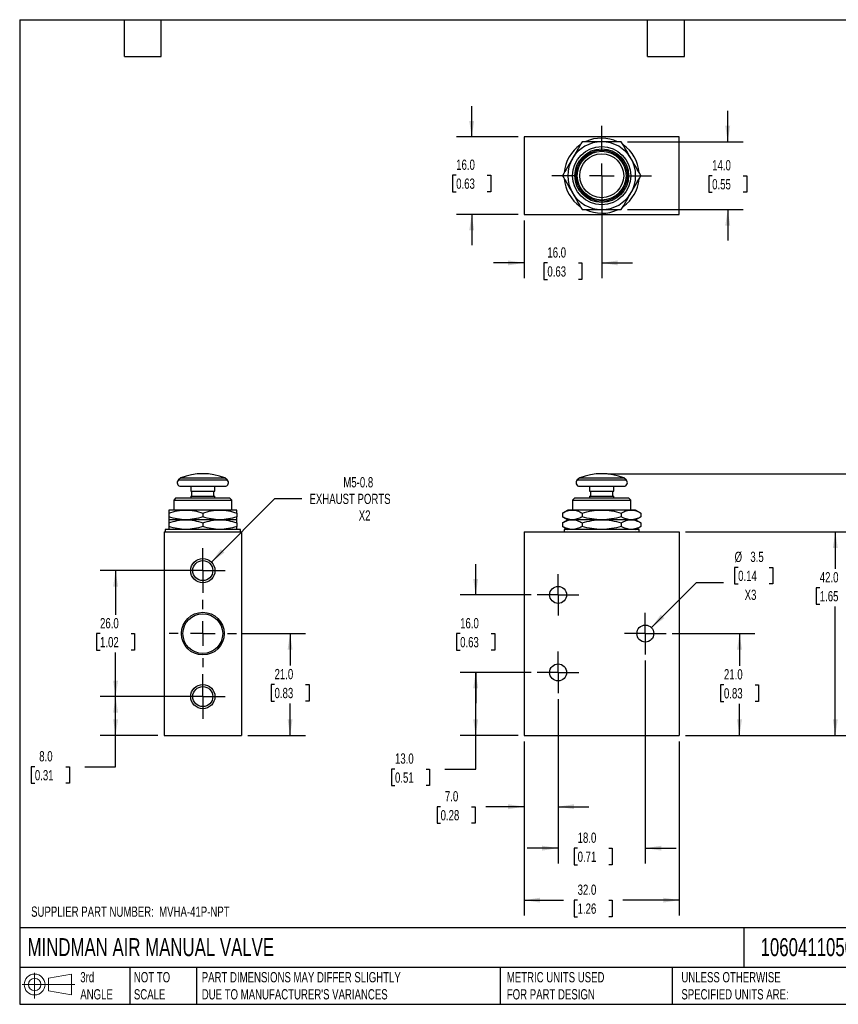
# Model space of a CAD drawing. Header units: millimetres. Extents: x 6 to 273, y 6 to 210.
# Tile 1 of 2: x 6 to 175, y 6 to 210. Entities that reach past the tile are written whole.
import ezdxf

# ---------------------------------------------------------------- set-up
doc = ezdxf.new("R2010")
doc.units = ezdxf.units.MM
doc.linetypes.add('SLD-Center', pattern=[19.05, 15.24, -1.27, 1.27, -1.27])
doc.linetypes.add('SLD-Solid', pattern=[0])
doc.layers.add('CENTER', color=40, linetype='SLD-Center')
doc.layers.add('SLD-DEFPOINTS', color=7, linetype='Continuous')
doc.layers.add('DIMENSIONS', color=140, linetype='SLD-Solid', lineweight=25)
doc.layers.add('TEXT', color=140, linetype='SLD-Solid', lineweight=25)
doc.styles.add('SLDTEXTSTYLE0', font='TXT', dxfattribs={"width": 0.7})
doc.dimstyles.new('SLDDIMSTYLE0', dxfattribs={"dimtxt": 2.158008, "dimasz": 3.302, "dimexe": 0, "dimexo": 0.0625, "dimgap": 0.539502, "dimtad": 0, "dimtih": 1, "dimtoh": 1, "dimdec": 1, "dimrnd": 1e-09, "dimzin": 4, "dimdsep": 46, "dimtxsty": 'SLDTEXTSTYLE0', "dimsah": 1, "dimcen": 0.09, "dimadec": 0, "dimazin": 1, "dimtfac": 1, "dimtdec": 1, "dimtofl": 0, "dimtmove": 0, "dimatfit": 3, "dimfxl": 0, "dimfrac": 2, "dimtolj": 1, "dimtzin": 12, "dimarcsym": 0})
doc.dimstyles.new('SLDDIMSTYLE1', dxfattribs={"dimtxt": 2.158008, "dimasz": 3.302, "dimexe": 0, "dimexo": 0.0625, "dimgap": 0.539502, "dimtad": 0, "dimtih": 1, "dimtoh": 1, "dimdec": 1, "dimrnd": 1e-09, "dimzin": 4, "dimdsep": 46, "dimtxsty": 'SLDTEXTSTYLE0', "dimsah": 1, "dimcen": 0.09, "dimadec": 0, "dimazin": 1, "dimtfac": 1, "dimtdec": 1, "dimtmove": 0, "dimatfit": 0, "dimfxl": 0, "dimfrac": 2, "dimtolj": 1, "dimtzin": 12, "dimarcsym": 0})
doc.dimstyles.new('SLDDIMSTYLE2', dxfattribs={"dimtxt": 2.158008, "dimasz": 3.302, "dimexe": 0, "dimexo": 0.0625, "dimgap": 0.539502, "dimtad": 0, "dimtih": 1, "dimtoh": 1, "dimdec": 1, "dimrnd": 1e-09, "dimzin": 12, "dimdsep": 46, "dimtxsty": 'SLDTEXTSTYLE0', "dimsah": 1, "dimcen": 0, "dimadec": 0, "dimazin": 3, "dimtfac": 1, "dimtdec": 1, "dimtofl": 0, "dimtmove": 0, "dimatfit": 3, "dimfxl": 0, "dimfrac": 2, "dimtolj": 1, "dimtzin": 12, "dimarcsym": 0})
doc.dimstyles.new('SLDDIMSTYLE4', dxfattribs={"dimtxt": 2.158008, "dimasz": 3.302, "dimexe": 0, "dimexo": 0.0625, "dimgap": 0.539502, "dimtad": 0, "dimtih": 1, "dimtoh": 1, "dimdec": 1, "dimrnd": 1e-09, "dimzin": 12, "dimdsep": 46, "dimtxsty": 'SLDTEXTSTYLE0', "dimsah": 1, "dimcen": 0, "dimadec": 0, "dimazin": 3, "dimtfac": 1, "dimtdec": 1, "dimtofl": 0, "dimtmove": 0, "dimatfit": 3, "dimfxl": 0, "dimfrac": 2, "dimtolj": 1, "dimtzin": 12, "dimarcsym": 0})

# ---------------------------------------------------------------- blocks, each defined once
blk = doc.blocks.new('Block11')
at = {"color": 7, "linetype": 'SLD-Solid', "lineweight": 18}
for p, q in [((2.59, 5.31), (2.59, 0)), ((5.48, 4.17), (10.18, 5.03)), ((5.48, 1.6), (5.48, 4.17)), ((10.18, 5.03), (10.18, 0.73)), ((0, 2.88), (10.87, 2.88)), ((5.48, 1.6), (10.18, 0.73))]:
    blk.add_line(p, q, dxfattribs=at)
for radius in [2.15, 1.29]:
    blk.add_circle((2.59, 2.88), radius, dxfattribs=at)
blk = doc.blocks.new('Block12')
at = {"layer": 'SLD-DEFPOINTS'}
blk.add_blockref('Block11', (0, 0), dxfattribs=at)
blk = doc.blocks.new('_D')
at = {"layer": 'DIMENSIONS'}
for p, q in [((111.87, 74.85), (97.25, 74.85)), ((100.43, 61.85), (100.43, 74.85)), ((109.16, 61.85), (97.25, 61.85)), ((100.43, 54.91), (100.43, 61.85)), ((83.78, 54.91), (83.05, 54.91)), ((83.05, 54.91), (83.05, 51.48)), ((90.19, 54.91), (90.91, 54.91)), ((90.91, 54.91), (90.91, 51.48)), ((94.08, 54.91), (100.43, 54.91)), ((83.05, 51.48), (83.78, 51.48)), ((90.91, 51.48), (90.19, 51.48))]:
    blk.add_line(p, q, dxfattribs=at)
for points in [[(100.43, 74.85), (99.92, 71.54), (100.94, 71.54)], [(100.43, 61.85), (100.94, 65.15), (99.92, 65.15)]]:
    blk.add_solid(points, dxfattribs=at)
at = {"layer": 'DIMENSIONS', "char_height": 2.117, "attachment_point": 1, "style": 'SLDTEXTSTYLE0'}
for s, insert in [('13.0', (83.78, 58.12)), ('0.51', (83.78, 54.2))]:
    blk.add_mtext(s, dxfattribs=dict(at, insert=insert))
blk = doc.blocks.new('_D_1')
at = {"layer": 'DIMENSIONS'}
for p, q in [((100.43, 90.85), (100.43, 97.2)), ((111.87, 90.85), (97.25, 90.85)), ((97.22, 82.85), (96.5, 82.85)), ((96.5, 82.85), (96.5, 79.42)), ((103.64, 82.85), (104.36, 82.85)), ((104.36, 82.85), (104.36, 79.42)), ((96.5, 79.42), (97.22, 79.42)), ((104.36, 79.42), (103.64, 79.42)), ((111.87, 74.85), (97.25, 74.85)), ((100.43, 74.85), (100.43, 68.5))]:
    blk.add_line(p, q, dxfattribs=at)
for points in [[(100.43, 90.85), (100.94, 94.15), (99.92, 94.15)], [(100.43, 74.85), (99.92, 71.54), (100.94, 71.54)]]:
    blk.add_solid(points, dxfattribs=at)
at = {"layer": 'DIMENSIONS', "char_height": 2.117, "attachment_point": 1, "style": 'SLDTEXTSTYLE0'}
for s, insert in [('16.0', (97.22, 86.06)), ('0.63', (97.22, 82.15))]:
    blk.add_mtext(s, dxfattribs=dict(at, insert=insert))
blk = doc.blocks.new('_D_2')
at = {"layer": 'DIMENSIONS'}
for p, q in [((117.43, 69.29), (117.43, 43.96)), ((110.43, 60.58), (110.43, 43.96)), ((93.19, 47.13), (92.46, 47.13)), ((92.46, 47.13), (92.46, 43.7)), ((99.6, 47.13), (100.32, 47.13)), ((100.32, 47.13), (100.32, 43.7)), ((110.43, 47.13), (102.52, 47.13)), ((117.43, 47.13), (123.78, 47.13)), ((92.46, 43.7), (93.19, 43.7)), ((100.32, 43.7), (99.6, 43.7))]:
    blk.add_line(p, q, dxfattribs=at)
for points in [[(110.43, 47.13), (107.13, 47.64), (107.13, 46.62)], [(117.43, 47.13), (120.73, 46.62), (120.73, 47.64)]]:
    blk.add_solid(points, dxfattribs=at)
at = {"layer": 'DIMENSIONS', "char_height": 2.117, "attachment_point": 1, "style": 'SLDTEXTSTYLE0'}
for s, insert in [('7.0', (94.08, 50.34)), ('0.28', (93.19, 46.43))]:
    blk.add_mtext(s, dxfattribs=dict(at, insert=insert))
blk = doc.blocks.new('_D_3')
at = {"layer": 'DIMENSIONS'}
for p, q in [((135.43, 77.29), (135.43, 35.4)), ((117.43, 69.29), (117.43, 35.4)), ((117.43, 38.58), (111.08, 38.58)), ((121.46, 38.58), (120.74, 38.58)), ((120.74, 38.58), (120.74, 35.15)), ((127.87, 38.58), (128.6, 38.58)), ((128.6, 38.58), (128.6, 35.15)), ((135.43, 38.58), (141.78, 38.58)), ((120.74, 35.15), (121.46, 35.15)), ((128.6, 35.15), (127.87, 35.15))]:
    blk.add_line(p, q, dxfattribs=at)
for points in [[(117.43, 38.58), (114.13, 39.08), (114.13, 38.07)], [(135.43, 38.58), (138.73, 38.07), (138.73, 39.08)]]:
    blk.add_solid(points, dxfattribs=at)
at = {"layer": 'DIMENSIONS', "char_height": 2.117, "attachment_point": 1, "style": 'SLDTEXTSTYLE0'}
for s, insert in [('18.0', (121.46, 41.79)), ('0.71', (121.46, 37.87))]:
    blk.add_mtext(s, dxfattribs=dict(at, insert=insert))
blk = doc.blocks.new('_D_4')
at = {"layer": 'DIMENSIONS'}
for p, q in [((110.43, 60.58), (110.43, 24.67)), ((142.43, 60.58), (142.43, 24.67)), ((110.43, 27.85), (118.54, 27.85)), ((121.46, 27.85), (120.74, 27.85)), ((120.74, 27.85), (120.74, 24.42)), ((127.87, 27.85), (128.6, 27.85)), ((128.6, 27.85), (128.6, 24.42)), ((142.43, 27.85), (130.8, 27.85)), ((120.74, 24.42), (121.46, 24.42)), ((128.6, 24.42), (127.87, 24.42))]:
    blk.add_line(p, q, dxfattribs=at)
for points in [[(110.43, 27.85), (113.73, 27.34), (113.73, 28.35)], [(142.43, 27.85), (139.13, 28.35), (139.13, 27.34)]]:
    blk.add_solid(points, dxfattribs=at)
at = {"layer": 'DIMENSIONS', "char_height": 2.117, "attachment_point": 1, "style": 'SLDTEXTSTYLE0'}
for s, insert in [('32.0', (121.46, 31.06)), ('1.26', (121.46, 27.15))]:
    blk.add_mtext(s, dxfattribs=dict(at, insert=insert))
blk = doc.blocks.new('_D_5')
at = {"layer": 'DIMENSIONS'}
for p, q in [((140.99, 82.85), (158.04, 82.85)), ((154.86, 82.85), (154.86, 76.21)), ((151.65, 72.3), (150.93, 72.3)), ((150.93, 72.3), (150.93, 68.87)), ((158.07, 72.3), (158.79, 72.3)), ((158.79, 72.3), (158.79, 68.87)), ((150.93, 68.87), (151.65, 68.87)), ((154.86, 61.85), (154.86, 68.38)), ((158.79, 68.87), (158.07, 68.87)), ((143.7, 61.85), (158.04, 61.85))]:
    blk.add_line(p, q, dxfattribs=at)
for points in [[(154.86, 82.85), (154.35, 79.54), (155.37, 79.54)], [(154.86, 61.85), (155.37, 65.15), (154.35, 65.15)]]:
    blk.add_solid(points, dxfattribs=at)
at = {"layer": 'DIMENSIONS', "char_height": 2.117, "attachment_point": 1, "style": 'SLDTEXTSTYLE0'}
for s, insert in [('21.0', (151.65, 75.51)), ('0.83', (151.65, 71.59))]:
    blk.add_mtext(s, dxfattribs=dict(at, insert=insert))
blk = doc.blocks.new('_D_6')
at = {"layer": 'DIMENSIONS'}
for p, q in [((143.7, 103.85), (177.8, 103.85)), ((174.63, 103.85), (174.63, 96.24)), ((171.42, 92.33), (170.69, 92.33)), ((170.69, 92.33), (170.69, 88.9)), ((177.83, 92.33), (178.56, 92.33)), ((178.56, 92.33), (178.56, 88.9)), ((170.69, 88.9), (171.42, 88.9)), ((174.63, 61.85), (174.63, 88.42)), ((178.56, 88.9), (177.83, 88.9)), ((143.7, 61.85), (177.8, 61.85))]:
    blk.add_line(p, q, dxfattribs=at)
for points in [[(174.63, 103.85), (174.12, 100.54), (175.13, 100.54)], [(174.63, 61.85), (175.13, 65.15), (174.12, 65.15)]]:
    blk.add_solid(points, dxfattribs=at)
at = {"layer": 'DIMENSIONS', "char_height": 2.117, "attachment_point": 1, "style": 'SLDTEXTSTYLE0'}
for s, insert in [('42.0', (171.42, 95.54)), ('1.65', (171.42, 91.63))]:
    blk.add_mtext(s, dxfattribs=dict(at, insert=insert))
blk = doc.blocks.new('_D_7')
at = {"layer": 'DIMENSIONS'}
for p, q in [((127.7, 115.85), (190.29, 115.85)), ((187.12, 115.85), (187.12, 92.64)), ((183.91, 88.73), (183.18, 88.73)), ((183.18, 88.73), (183.18, 85.3)), ((190.32, 88.73), (191.05, 88.73)), ((191.05, 88.73), (191.05, 85.3)), ((183.18, 85.3), (183.91, 85.3)), ((187.12, 61.85), (187.12, 84.82)), ((191.05, 85.3), (190.32, 85.3)), ((143.7, 61.85), (190.29, 61.85))]:
    blk.add_line(p, q, dxfattribs=at)
for points in [[(187.12, 115.85), (186.61, 112.54), (187.62, 112.54)], [(187.12, 61.85), (187.62, 65.15), (186.61, 65.15)]]:
    blk.add_solid(points, dxfattribs=at)
at = {"layer": 'DIMENSIONS', "char_height": 2.117, "attachment_point": 1, "style": 'SLDTEXTSTYLE0'}
for s, insert in [('54.0', (183.91, 91.94)), ('2.13', (183.91, 88.03))]:
    blk.add_mtext(s, dxfattribs=dict(at, insert=insert))
blk = doc.blocks.new('_D_8')
at = {"layer": 'DIMENSIONS'}
for p, q in [((154.58, 96.53), (153.85, 96.53)), ((153.85, 96.53), (153.85, 93.1)), ((160.99, 96.53), (161.71, 96.53)), ((161.71, 96.53), (161.71, 93.1)), ((136.67, 84.08), (145.98, 93.4)), ((145.98, 93.4), (151.54, 93.4)), ((153.85, 93.1), (154.58, 93.1)), ((161.71, 93.1), (160.99, 93.1))]:
    blk.add_line(p, q, dxfattribs=at)
blk.add_solid([(136.67, 84.08), (139.36, 86.06), (138.64, 86.78)], dxfattribs=at)
at = {"layer": 'DIMENSIONS', "char_height": 2.117, "attachment_point": 1, "style": 'SLDTEXTSTYLE0'}
for s, insert in [('%%c', (153.85, 99.75)), ('3.5', (157.1, 99.75)), ('0.14', (154.58, 95.83)), ('X3', (155.92, 91.92))]:
    blk.add_mtext(s, dxfattribs=dict(at, insert=insert))
blk = doc.blocks.new('SW_CENTERMARKSYMBOL_0')
at = {"layer": 'CENTER', "color": 0}
for p, q in [((0, 2.54), (0, 4.29)), ((0, 0), (0, 2.54)), ((-2.54, 0), (-4.29, 0)), ((0, 0), (-2.54, 0)), ((0, 0), (0, -2.54)), ((0, 0), (2.54, 0)), ((2.54, 0), (4.29, 0)), ((0, -2.54), (0, -4.29))]:
    blk.add_line(p, q, dxfattribs=at)
blk = doc.blocks.new('SW_CENTERMARKSYMBOL_1')
at = {"layer": 'CENTER', "color": 0}
for p, q in [((0, 2.54), (0, 4.29)), ((0, 0), (0, 2.54)), ((-2.54, 0), (-4.29, 0)), ((0, 0), (-2.54, 0)), ((0, 0), (0, -2.54)), ((0, 0), (2.54, 0)), ((2.54, 0), (4.29, 0)), ((0, -2.54), (0, -4.29))]:
    blk.add_line(p, q, dxfattribs=at)
blk = doc.blocks.new('SW_CENTERMARKSYMBOL_2')
at = {"layer": 'CENTER', "color": 0}
for p, q in [((0, 2.54), (0, 4.29)), ((0, 0), (0, 2.54)), ((-2.54, 0), (-4.29, 0)), ((0, 0), (-2.54, 0)), ((0, 0), (0, -2.54)), ((0, 0), (2.54, 0)), ((2.54, 0), (4.29, 0)), ((0, -2.54), (0, -4.29))]:
    blk.add_line(p, q, dxfattribs=at)
blk = doc.blocks.new('_D_12')
at = {"layer": 'DIMENSIONS'}
for p, q in [((99.61, 185.36), (99.61, 191.71)), ((109.16, 185.36), (96.44, 185.36)), ((96.41, 177.47), (95.68, 177.47)), ((95.68, 177.47), (95.68, 174.04)), ((102.82, 177.47), (103.54, 177.47)), ((103.54, 177.47), (103.54, 174.04)), ((95.68, 174.04), (96.41, 174.04)), ((103.54, 174.04), (102.82, 174.04)), ((109.16, 169.36), (96.44, 169.36)), ((99.61, 169.36), (99.61, 163.01))]:
    blk.add_line(p, q, dxfattribs=at)
for points in [[(99.61, 185.36), (100.12, 188.66), (99.1, 188.66)], [(99.61, 169.36), (99.1, 166.05), (100.12, 166.05)]]:
    blk.add_solid(points, dxfattribs=at)
at = {"layer": 'DIMENSIONS', "char_height": 2.117, "attachment_point": 1, "style": 'SLDTEXTSTYLE0'}
for s, insert in [('16.0', (96.41, 180.68)), ('0.63', (96.41, 176.77))]:
    blk.add_mtext(s, dxfattribs=dict(at, insert=insert))
blk = doc.blocks.new('_D_13')
at = {"layer": 'DIMENSIONS'}
for p, q in [((152.43, 184.36), (152.43, 190.71)), ((131.74, 184.36), (155.6, 184.36)), ((149.22, 177.36), (148.5, 177.36)), ((148.5, 177.36), (148.5, 173.93)), ((155.64, 177.36), (156.36, 177.36)), ((156.36, 177.36), (156.36, 173.93)), ((148.5, 173.93), (149.22, 173.93)), ((156.36, 173.93), (155.64, 173.93)), ((131.74, 170.36), (155.6, 170.36)), ((152.43, 170.36), (152.43, 164.01))]:
    blk.add_line(p, q, dxfattribs=at)
for points in [[(152.43, 184.36), (152.94, 187.66), (151.92, 187.66)], [(152.43, 170.36), (151.92, 167.05), (152.94, 167.05)]]:
    blk.add_solid(points, dxfattribs=at)
at = {"layer": 'DIMENSIONS', "char_height": 2.117, "attachment_point": 1, "style": 'SLDTEXTSTYLE0'}
for s, insert in [('14.0', (149.22, 180.57)), ('0.55', (149.22, 176.65))]:
    blk.add_mtext(s, dxfattribs=dict(at, insert=insert))
blk = doc.blocks.new('_D_14')
at = {"layer": 'DIMENSIONS'}
for p, q in [((126.43, 176.09), (126.43, 156.18)), ((110.43, 168.09), (110.43, 156.18)), ((110.43, 159.36), (104.08, 159.36)), ((115.22, 159.36), (114.5, 159.36)), ((114.5, 159.36), (114.5, 155.93)), ((121.64, 159.36), (122.36, 159.36)), ((122.36, 159.36), (122.36, 155.93)), ((126.43, 159.36), (132.78, 159.36)), ((114.5, 155.93), (115.22, 155.93)), ((122.36, 155.93), (121.64, 155.93))]:
    blk.add_line(p, q, dxfattribs=at)
for points in [[(110.43, 159.36), (107.13, 159.86), (107.13, 158.85)], [(126.43, 159.36), (129.73, 158.85), (129.73, 159.86)]]:
    blk.add_solid(points, dxfattribs=at)
at = {"layer": 'DIMENSIONS', "char_height": 2.117, "attachment_point": 1, "style": 'SLDTEXTSTYLE0'}
for s, insert in [('16.0', (115.22, 162.57)), ('0.63', (115.22, 158.65))]:
    blk.add_mtext(s, dxfattribs=dict(at, insert=insert))
blk = doc.blocks.new('SW_CENTERMARKSYMBOL_5')
at = {"layer": 'CENTER', "color": 0}
for p, q in [((0, 5.08), (0, 10.29)), ((0, 0), (0, 2.54)), ((-5.08, 0), (-10.29, 0)), ((0, 0), (-2.54, 0)), ((0, 0), (0, -2.54)), ((0, 0), (2.54, 0)), ((5.08, 0), (10.29, 0)), ((0, -5.08), (0, -10.29))]:
    blk.add_line(p, q, dxfattribs=at)
blk = doc.blocks.new('_D_15')
at = {"layer": 'DIMENSIONS'}
for p, q in [((42.86, 69.85), (22.96, 69.85)), ((26.13, 61.85), (26.13, 69.85)), ((34.86, 61.85), (22.96, 61.85)), ((26.13, 55.39), (26.13, 61.85)), ((9.48, 55.39), (8.75, 55.39)), ((8.75, 55.39), (8.75, 51.96)), ((15.89, 55.39), (16.62, 55.39)), ((16.62, 55.39), (16.62, 51.96)), ((19.78, 55.39), (26.13, 55.39)), ((8.75, 51.96), (9.48, 51.96)), ((16.62, 51.96), (15.89, 51.96))]:
    blk.add_line(p, q, dxfattribs=at)
for points in [[(26.13, 69.85), (25.63, 66.54), (26.64, 66.54)], [(26.13, 61.85), (26.64, 65.15), (25.63, 65.15)]]:
    blk.add_solid(points, dxfattribs=at)
at = {"layer": 'DIMENSIONS', "char_height": 2.117, "attachment_point": 1, "style": 'SLDTEXTSTYLE0'}
for s, insert in [('8.0', (10.38, 58.6)), ('0.31', (9.48, 54.69))]:
    blk.add_mtext(s, dxfattribs=dict(at, insert=insert))
blk = doc.blocks.new('_D_16')
at = {"layer": 'DIMENSIONS'}
for p, q in [((42.86, 95.85), (22.96, 95.85)), ((26.13, 95.85), (26.13, 86.76)), ((22.93, 82.85), (22.2, 82.85)), ((22.2, 82.85), (22.2, 79.42)), ((29.34, 82.85), (30.06, 82.85)), ((30.06, 82.85), (30.06, 79.42)), ((22.2, 79.42), (22.93, 79.42)), ((30.06, 79.42), (29.34, 79.42)), ((26.13, 69.85), (26.13, 78.93)), ((42.86, 69.85), (22.96, 69.85))]:
    blk.add_line(p, q, dxfattribs=at)
for points in [[(26.13, 95.85), (25.63, 92.54), (26.64, 92.54)], [(26.13, 69.85), (26.64, 73.15), (25.63, 73.15)]]:
    blk.add_solid(points, dxfattribs=at)
at = {"layer": 'DIMENSIONS', "char_height": 2.117, "attachment_point": 1, "style": 'SLDTEXTSTYLE0'}
for s, insert in [('26.0', (22.93, 86.06)), ('1.02', (22.93, 82.15))]:
    blk.add_mtext(s, dxfattribs=dict(at, insert=insert))
blk = doc.blocks.new('_D_17')
at = {"layer": 'DIMENSIONS'}
for p, q in [((52.35, 82.85), (65.31, 82.85)), ((62.13, 82.85), (62.13, 76.26)), ((58.93, 72.35), (58.2, 72.35)), ((58.2, 72.35), (58.2, 68.92)), ((65.34, 72.35), (66.06, 72.35)), ((66.06, 72.35), (66.06, 68.92)), ((58.2, 68.92), (58.93, 68.92)), ((62.13, 61.85), (62.13, 68.43)), ((66.06, 68.92), (65.34, 68.92)), ((53.4, 61.85), (65.31, 61.85))]:
    blk.add_line(p, q, dxfattribs=at)
for points in [[(62.13, 82.85), (61.63, 79.54), (62.64, 79.54)], [(62.13, 61.85), (62.64, 65.15), (61.63, 65.15)]]:
    blk.add_solid(points, dxfattribs=at)
at = {"layer": 'DIMENSIONS', "char_height": 2.117, "attachment_point": 1, "style": 'SLDTEXTSTYLE0'}
for s, insert in [('21.0', (58.93, 75.56)), ('0.83', (58.93, 71.65))]:
    blk.add_mtext(s, dxfattribs=dict(at, insert=insert))
blk = doc.blocks.new('_D_18')
at = {"layer": 'DIMENSIONS'}
for p, q in [((45.9, 97.61), (58.99, 110.71)), ((58.99, 110.71), (64.55, 110.71))]:
    blk.add_line(p, q, dxfattribs=at)
blk.add_solid([(45.9, 97.61), (48.6, 99.59), (47.88, 100.31)], dxfattribs=at)
at = {"layer": 'DIMENSIONS', "attachment_point": 1, "style": 'SLDTEXTSTYLE0'}
for s, insert, char_height in [('M5-0.8', (73.12, 115.15), 2.117), ('EXHAUST PORTS', (66.14, 111.72), 2.1167), ('X2', (76.3, 108.29), 2.117)]:
    blk.add_mtext(s, dxfattribs=dict(at, insert=insert, char_height=char_height))
blk = doc.blocks.new('SW_CENTERMARKSYMBOL_6')
at = {"layer": 'CENTER', "color": 0}
for p, q in [((0, 2.54), (0, 4.607)), ((0, 0), (0, 2.54)), ((-2.54, 0), (-4.607, 0)), ((0, 0), (-2.54, 0)), ((0, 0), (0, -2.54)), ((0, 0), (2.54, 0)), ((2.54, 0), (4.607, 0)), ((0, -2.54), (0, -4.607))]:
    blk.add_line(p, q, dxfattribs=at)
blk = doc.blocks.new('SW_CENTERMARKSYMBOL_7')
at = {"layer": 'CENTER', "color": 0}
for p, q in [((0, 2.54), (0, 4.607)), ((0, 0), (0, 2.54)), ((-2.54, 0), (-4.607, 0)), ((0, 0), (-2.54, 0)), ((0, 0), (0, -2.54)), ((0, 0), (2.54, 0)), ((2.54, 0), (4.607, 0)), ((0, -2.54), (0, -4.607))]:
    blk.add_line(p, q, dxfattribs=at)
blk = doc.blocks.new('SW_CENTERMARKSYMBOL_8')
at = {"layer": 'CENTER', "color": 0}
for p, q in [((0, 5.08), (0, 6.95)), ((0, 0), (0, 2.54)), ((-5.08, 0), (-6.95, 0)), ((0, 0), (-2.54, 0)), ((0, 0), (0, -2.54)), ((0, 0), (2.54, 0)), ((5.08, 0), (6.95, 0)), ((0, -5.08), (0, -6.95))]:
    blk.add_line(p, q, dxfattribs=at)

msp = doc.modelspace()

# ---------------------------------------------------------------- linework, layer by layer
for p, q in [((110.43, 185.36), (110.43, 169.36)), ((142.43, 185.36), (110.43, 185.36)), ((142.43, 169.36), (142.43, 185.36)), ((110.43, 169.36), (142.43, 169.36)), ((39.59, 115), (39.1, 114.56)), ((39.1, 114.56), (49.17, 114.56)), ((39.59, 115), (48.67, 115)), ((49.17, 114.56), (48.67, 115)), ((121.89, 115), (121.39, 114.56)), ((121.39, 114.56), (131.47, 114.56)), ((121.89, 115), (130.97, 115)), ((131.47, 114.56), (130.97, 115)), ((39.59, 113.25), (48.67, 113.25)), ((41.63, 113.25), (41.63, 112.25)), ((41.63, 112.25), (46.63, 112.25)), ((41.83, 112.25), (41.83, 111.25)), ((46.43, 111.25), (46.43, 112.25)), ((46.63, 112.25), (46.63, 113.25)), ((121.89, 113.25), (130.97, 113.25)), ((123.93, 113.25), (123.93, 112.25)), ((123.93, 112.25), (128.93, 112.25)), ((124.13, 112.25), (124.13, 111.25)), ((128.73, 111.25), (128.73, 112.25)), ((128.93, 112.25), (128.93, 113.25)), ((38.59, 110.85), (38.13, 110.39)), ((38.13, 110.39), (38.13, 108.35)), ((38.13, 110.39), (50.13, 110.39)), ((38.59, 110.85), (49.67, 110.85)), ((41.63, 111.25), (41.63, 110.85)), ((41.63, 111.25), (46.63, 111.25)), ((46.63, 110.85), (46.63, 111.25)), ((50.13, 110.39), (49.67, 110.85)), ((50.13, 108.35), (50.13, 110.39)), ((120.89, 110.85), (120.43, 110.39)), ((120.43, 110.39), (120.43, 108.35)), ((120.43, 110.39), (132.43, 110.39)), ((120.89, 110.85), (131.97, 110.85)), ((123.93, 111.25), (123.93, 110.85)), ((123.93, 111.25), (128.93, 111.25)), ((128.93, 110.85), (128.93, 111.25)), ((132.43, 110.39), (131.97, 110.85)), ((132.43, 108.35), (132.43, 110.39)), ((40.63, 108.35), (37.13, 108.35)), ((37.13, 107.72), (37.13, 106.97)), ((47.63, 108.35), (40.63, 108.35)), ((44.13, 107.72), (44.13, 106.97)), ((51.13, 108.35), (47.63, 108.35)), ((51.13, 107.72), (51.13, 106.97)), ((119.43, 108.35), (118.35, 107.72)), ((118.35, 107.72), (118.35, 106.97)), ((120.37, 108.35), (119.43, 108.35)), ((126.43, 108.35), (120.37, 108.35)), ((122.39, 107.72), (122.39, 106.97)), ((132.49, 108.35), (126.43, 108.35)), ((130.47, 107.72), (130.47, 106.97)), ((133.43, 108.35), (132.49, 108.35)), ((134.51, 107.72), (133.43, 108.35)), ((134.51, 107.72), (134.51, 106.97)), ((40.63, 106.35), (37.13, 106.35)), ((37.13, 105.72), (37.13, 104.97)), ((47.63, 106.35), (40.63, 106.35)), ((44.13, 105.72), (44.13, 104.97)), ((51.13, 106.35), (47.63, 106.35)), ((51.13, 105.72), (51.13, 104.97)), ((118.35, 106.97), (119.43, 106.35)), ((119.43, 106.35), (118.35, 105.72)), ((118.35, 105.72), (118.35, 104.97)), ((120.37, 106.35), (119.43, 106.35)), ((126.43, 106.35), (120.37, 106.35)), ((122.39, 105.72), (122.39, 104.97)), ((132.49, 106.35), (126.43, 106.35)), ((130.47, 105.72), (130.47, 104.97)), ((133.43, 106.35), (132.49, 106.35)), ((133.43, 106.35), (134.51, 106.97)), ((134.51, 105.72), (133.43, 106.35)), ((134.51, 105.72), (134.51, 104.97)), ((36.13, 103.85), (52.13, 103.85)), ((36.13, 103.85), (36.13, 61.85)), ((36.38, 104.35), (36.38, 103.85)), ((44.13, 104.35), (36.38, 104.35)), ((51.88, 104.35), (44.13, 104.35)), ((51.88, 103.85), (51.88, 104.35)), ((52.13, 103.85), (52.13, 61.85)), ((110.43, 103.85), (110.43, 61.85)), ((110.43, 103.85), (142.43, 103.85)), ((118.35, 104.97), (119.43, 104.35)), ((118.68, 104.35), (118.68, 103.85)), ((134.18, 104.35), (118.68, 104.35)), ((133.43, 104.35), (134.51, 104.97)), ((134.18, 103.85), (134.18, 104.35)), ((142.43, 103.85), (142.43, 61.85)), ((36.13, 61.85), (52.13, 61.85)), ((110.43, 61.85), (142.43, 61.85))]:
    msp.add_line(p, q)
for centre, radius in [((126.43, 177.36), 6), ((126.43, 177.36), 5.54), ((126.43, 177.36), 5.29), ((126.43, 177.36), 5.04), ((126.43, 177.36), 4.54), ((44.13, 95.85), 2.5), ((44.13, 95.85), 2.07), ((117.43, 90.85), 1.75), ((44.13, 82.85), 4.41), ((44.13, 82.85), 4.1), ((135.43, 82.85), 1.75), ((117.43, 74.85), 1.75), ((44.13, 69.85), 2.5), ((44.13, 69.85), 2.07)]:
    msp.add_circle(centre, radius)
for centre, radius, start, end in [((126.43, 177.36), 7.75, 64.873, 115.0675), ((126.43, 177.36), 7.75, 124.9046, 175.0753), ((126.43, 177.36), 7, 90, 150), ((126.43, 177.36), 7, 30, 90), ((126.43, 177.36), 7.75, 4.8307, 55.0731), ((126.43, 177.36), 7, 150, 210), ((126.43, 177.36), 7, 330, 30), ((126.43, 177.36), 7.75, 184.6225, 235.1812), ((126.43, 177.36), 7.75, 304.7786, 355.0931), ((126.43, 177.36), 7, 210, 270), ((126.43, 177.36), 7, 270, 330), ((126.43, 177.36), 7.75, 244.7172, 295.1287), ((44.13, 103.25), 12.6, 68.8803, 111.1197), ((126.43, 103.25), 12.6, 68.8803, 111.1197), ((39.59, 114), 0.75, 131.6456, 270), ((48.67, 114), 0.75, 270, 48.3544), ((121.89, 114), 0.75, 131.6456, 270), ((130.97, 114), 0.75, 270, 48.3544)]:
    msp.add_arc(centre, radius, start, end)
for points in [[(122.39, 184.36), (122.06, 183.78), (121.73, 183.21), (121.05, 182.04), (120.71, 181.45), (120.37, 180.86)], [(126.43, 184.36), (125.74, 184.36), (125.06, 184.36), (123.71, 184.36), (123.05, 184.36), (122.39, 184.36)], [(130.47, 184.36), (129.81, 184.36), (129.15, 184.36), (127.8, 184.36), (127.12, 184.36), (126.43, 184.36)], [(132.49, 180.86), (132.15, 181.45), (131.81, 182.04), (131.13, 183.21), (130.8, 183.78), (130.47, 184.36)], [(120.37, 180.86), (120.02, 180.26), (119.68, 179.67), (119.01, 178.5), (118.68, 177.93), (118.35, 177.36)], [(134.51, 177.36), (134.18, 177.93), (133.85, 178.5), (133.18, 179.67), (132.84, 180.26), (132.49, 180.86)], [(118.35, 177.36), (118.68, 176.78), (119.01, 176.21), (119.68, 175.04), (120.02, 174.45), (120.37, 173.86)], [(132.49, 173.86), (132.84, 174.45), (133.18, 175.04), (133.85, 176.21), (134.18, 176.78), (134.51, 177.36)], [(120.37, 173.86), (120.71, 173.26), (121.05, 172.67), (121.73, 171.5), (122.06, 170.93), (122.39, 170.36)], [(130.47, 170.36), (130.8, 170.93), (131.13, 171.5), (131.81, 172.67), (132.15, 173.26), (132.49, 173.86)], [(122.39, 170.36), (123.05, 170.36), (123.71, 170.36), (125.06, 170.36), (125.74, 170.36), (126.43, 170.36)], [(126.43, 170.36), (127.12, 170.36), (127.8, 170.36), (129.15, 170.36), (129.81, 170.36), (130.47, 170.36)], [(37.13, 107.72), (37.71, 107.91), (38.28, 108.07), (39.45, 108.29), (40.04, 108.35), (40.63, 108.35)], [(37.13, 108.35), (37.13, 108.35), (37.13, 108.29), (37.13, 108.07), (37.13, 107.91), (37.13, 107.72)], [(40.63, 108.35), (41.23, 108.35), (41.82, 108.29), (42.99, 108.07), (43.56, 107.91), (44.13, 107.72)], [(44.13, 107.72), (44.71, 107.91), (45.28, 108.07), (46.45, 108.29), (47.04, 108.35), (47.63, 108.35)], [(47.63, 108.35), (48.23, 108.35), (48.82, 108.29), (49.99, 108.07), (50.56, 107.91), (51.13, 107.72)], [(51.13, 107.72), (51.13, 107.91), (51.13, 108.07), (51.13, 108.29), (51.13, 108.35), (51.13, 108.35)], [(118.35, 107.72), (118.68, 107.91), (119.01, 108.07), (119.68, 108.29), (120.02, 108.35), (120.37, 108.35)], [(120.37, 108.35), (120.71, 108.35), (121.05, 108.29), (121.73, 108.07), (122.06, 107.91), (122.39, 107.72)], [(122.39, 107.72), (123.05, 107.91), (123.71, 108.07), (125.06, 108.29), (125.74, 108.35), (126.43, 108.35)], [(126.43, 108.35), (127.12, 108.35), (127.8, 108.29), (129.15, 108.07), (129.81, 107.91), (130.47, 107.72)], [(130.47, 107.72), (130.8, 107.91), (131.13, 108.07), (131.81, 108.29), (132.15, 108.35), (132.49, 108.35)], [(132.49, 108.35), (132.84, 108.35), (133.18, 108.29), (133.85, 108.07), (134.18, 107.91), (134.51, 107.72)], [(40.63, 106.35), (40.04, 106.35), (39.45, 106.41), (38.28, 106.62), (37.71, 106.78), (37.13, 106.97)], [(37.13, 106.97), (37.13, 106.78), (37.13, 106.62), (37.13, 106.41), (37.13, 106.35), (37.13, 106.35)], [(37.13, 105.72), (37.71, 105.91), (38.28, 106.07), (39.45, 106.29), (40.04, 106.35), (40.63, 106.35)], [(37.13, 106.35), (37.13, 106.35), (37.13, 106.29), (37.13, 106.07), (37.13, 105.91), (37.13, 105.72)], [(44.13, 106.97), (43.56, 106.78), (42.99, 106.62), (41.82, 106.41), (41.23, 106.35), (40.63, 106.35)], [(40.63, 106.35), (41.23, 106.35), (41.82, 106.29), (42.99, 106.07), (43.56, 105.91), (44.13, 105.72)], [(47.63, 106.35), (47.04, 106.35), (46.45, 106.41), (45.28, 106.62), (44.71, 106.78), (44.13, 106.97)], [(44.13, 105.72), (44.71, 105.91), (45.28, 106.07), (46.45, 106.29), (47.04, 106.35), (47.63, 106.35)], [(51.13, 106.97), (50.56, 106.78), (49.99, 106.62), (48.82, 106.41), (48.23, 106.35), (47.63, 106.35)], [(47.63, 106.35), (48.23, 106.35), (48.82, 106.29), (49.99, 106.07), (50.56, 105.91), (51.13, 105.72)], [(51.13, 106.35), (51.13, 106.35), (51.13, 106.41), (51.13, 106.62), (51.13, 106.78), (51.13, 106.97)], [(51.13, 105.72), (51.13, 105.91), (51.13, 106.07), (51.13, 106.29), (51.13, 106.35), (51.13, 106.35)], [(120.37, 106.35), (120.02, 106.35), (119.68, 106.41), (119.01, 106.62), (118.68, 106.78), (118.35, 106.97)], [(118.35, 105.72), (118.68, 105.91), (119.01, 106.07), (119.68, 106.29), (120.02, 106.35), (120.37, 106.35)], [(122.39, 106.97), (122.06, 106.78), (121.73, 106.62), (121.05, 106.41), (120.71, 106.35), (120.37, 106.35)], [(120.37, 106.35), (120.71, 106.35), (121.05, 106.29), (121.73, 106.07), (122.06, 105.91), (122.39, 105.72)], [(126.43, 106.35), (125.74, 106.35), (125.06, 106.41), (123.71, 106.62), (123.05, 106.78), (122.39, 106.97)], [(122.39, 105.72), (123.05, 105.91), (123.71, 106.07), (125.06, 106.29), (125.74, 106.35), (126.43, 106.35)], [(130.47, 106.97), (129.81, 106.78), (129.15, 106.62), (127.8, 106.41), (127.12, 106.35), (126.43, 106.35)], [(126.43, 106.35), (127.12, 106.35), (127.8, 106.29), (129.15, 106.07), (129.81, 105.91), (130.47, 105.72)], [(132.49, 106.35), (132.15, 106.35), (131.81, 106.41), (131.13, 106.62), (130.8, 106.78), (130.47, 106.97)], [(130.47, 105.72), (130.8, 105.91), (131.13, 106.07), (131.81, 106.29), (132.15, 106.35), (132.49, 106.35)], [(134.51, 106.97), (134.18, 106.78), (133.85, 106.62), (133.18, 106.41), (132.84, 106.35), (132.49, 106.35)], [(132.49, 106.35), (132.84, 106.35), (133.18, 106.29), (133.85, 106.07), (134.18, 105.91), (134.51, 105.72)], [(40.63, 104.35), (40.04, 104.35), (39.45, 104.41), (38.28, 104.62), (37.71, 104.78), (37.13, 104.97)], [(37.13, 104.97), (37.13, 104.78), (37.13, 104.62), (37.13, 104.41), (37.13, 104.35), (37.13, 104.35)], [(44.13, 104.97), (43.56, 104.78), (42.99, 104.62), (41.82, 104.41), (41.23, 104.35), (40.63, 104.35)], [(47.63, 104.35), (47.04, 104.35), (46.45, 104.41), (45.28, 104.62), (44.71, 104.78), (44.13, 104.97)], [(51.13, 104.97), (50.56, 104.78), (49.99, 104.62), (48.82, 104.41), (48.23, 104.35), (47.63, 104.35)], [(51.13, 104.35), (51.13, 104.35), (51.13, 104.41), (51.13, 104.62), (51.13, 104.78), (51.13, 104.97)], [(120.37, 104.35), (120.02, 104.35), (119.68, 104.41), (119.01, 104.62), (118.68, 104.78), (118.35, 104.97)], [(122.39, 104.97), (122.06, 104.78), (121.73, 104.62), (121.05, 104.41), (120.71, 104.35), (120.37, 104.35)], [(126.43, 104.35), (125.74, 104.35), (125.06, 104.41), (123.71, 104.62), (123.05, 104.78), (122.39, 104.97)], [(130.47, 104.97), (129.81, 104.78), (129.15, 104.62), (127.8, 104.41), (127.12, 104.35), (126.43, 104.35)], [(132.49, 104.35), (132.15, 104.35), (131.81, 104.41), (131.13, 104.62), (130.8, 104.78), (130.47, 104.97)], [(134.51, 104.97), (134.18, 104.78), (133.85, 104.62), (133.18, 104.41), (132.84, 104.35), (132.49, 104.35)]]:
    msp.add_open_spline(points, degree=3, knots=[0, 0, 0, 0, 0.5, 0.5, 1, 1, 1, 1])
at = {"layer": 'TEXT'}
for p, q in [((6.35, 209.55), (273.05, 209.55)), ((6.35, 209.55), (6.35, 6.35)), ((27.94, 201.93), (27.94, 209.55)), ((35.56, 201.93), (35.56, 209.55)), ((135.89, 201.93), (135.89, 209.55)), ((143.51, 201.93), (143.51, 209.55)), ((27.94, 201.93), (35.56, 201.93)), ((135.89, 201.93), (143.51, 201.93)), ((273.05, 22.13), (6.35, 22.13)), ((155.76, 22.13), (155.76, 13.97)), ((273.05, 13.97), (6.35, 13.97)), ((29.04, 13.97), (29.04, 6.35)), ((42.84, 13.97), (42.84, 6.35)), ((105.48, 13.97), (105.48, 6.35)), ((141, 13.97), (141, 6.35)), ((6.35, 6.35), (273.05, 6.35))]:
    msp.add_line(p, q, dxfattribs=at)

# ---------------------------------------------------------------- block references
at = {"layer": 'CENTER'}
for name, p in [('SW_CENTERMARKSYMBOL_5', (126.43, 177.36)), ('SW_CENTERMARKSYMBOL_7', (44.13, 95.85)), ('SW_CENTERMARKSYMBOL_2', (117.43, 90.85)), ('SW_CENTERMARKSYMBOL_8', (44.13, 82.85)), ('SW_CENTERMARKSYMBOL_0', (135.43, 82.85)), ('SW_CENTERMARKSYMBOL_1', (117.43, 74.85)), ('SW_CENTERMARKSYMBOL_6', (44.13, 69.85))]:
    msp.add_blockref(name, p, dxfattribs=at)
at = {"layer": 'SLD-DEFPOINTS'}
msp.add_blockref('Block12', (6.84, 7.55), dxfattribs=at)

# ---------------------------------------------------------------- texts
at = {"layer": 'TEXT', "attachment_point": 1, "style": 'SLDTEXTSTYLE0'}
for s, insert, char_height in [('SUPPLIER PART NUMBER:  MVHA-41P-NPT', (8.7, 26.53), 2.1167), ('MINDMAN AIR MANUAL VALVE', (7.97, 20), 3.7042), ('106041105034002', (159.21, 20), 3.7042), ('3rd^JANGLE', (18.85, 13), 2.117), ('NOT TO^JSCALE', (29.91, 13), 2.1167), ("PART DIMENSIONS MAY DIFFER SLIGHTLY ^JDUE TO MANUFACTURER'S VARIANCES", (43.91, 13), 2.1167), ('METRIC UNITS USED ^JFOR PART DESIGN', (106.85, 13), 2.1167), ('UNLESS OTHERWISE ^JSPECIFIED UNITS ARE:', (142.87, 13), 2.1167)]:
    msp.add_mtext(s, dxfattribs=dict(at, insert=insert, char_height=char_height))

# ---------------------------------------------------------------- dimensions: what is measured, and where the dimension line sits
at = {"layer": 'DIMENSIONS'}
for base, p1, p2, angle, dimstyle, picture, middle in [((99.61, 169.36), (110.43, 185.36), (110.43, 169.36), 90, 'SLDDIMSTYLE1', '_D_12', (99.61, 177.47)), ((152.43, 170.36), (130.47, 184.36), (130.47, 170.36), 90, 'SLDDIMSTYLE1', '_D_13', (152.43, 177.36)), ((126.43, 159.36), (110.43, 169.36), (126.43, 177.36), 0, 'SLDDIMSTYLE1', '_D_14', (118.43, 159.36)), ((187.12, 115.85), (142.43, 61.85), (126.43, 115.85), 90, 'SLDDIMSTYLE0', '_D_7', (187.12, 88.73)), ((174.63, 61.85), (142.43, 103.85), (142.43, 61.85), 90, 'SLDDIMSTYLE0', '_D_6', (174.63, 92.33)), ((26.13, 95.85), (44.13, 69.85), (44.13, 95.85), 90, 'SLDDIMSTYLE0', '_D_16', (26.13, 82.85)), ((100.43, 90.85), (113.14, 74.85), (113.14, 90.85), 90, 'SLDDIMSTYLE1', '_D_1', (100.43, 82.85)), ((62.13, 82.85), (52.13, 61.85), (51.08, 82.85), 90, 'SLDDIMSTYLE0', '_D_17', (62.13, 72.35)), ((154.86, 82.85), (142.43, 61.85), (139.72, 82.85), 90, 'SLDDIMSTYLE0', '_D_5', (154.86, 72.3)), ((100.43, 74.85), (110.43, 61.85), (113.14, 74.85), 90, 'SLDDIMSTYLE0', '_D', (100.43, 54.91)), ((26.13, 69.85), (36.13, 61.85), (44.13, 69.85), 90, 'SLDDIMSTYLE0', '_D_15', (26.13, 55.39))]:
    dim = msp.add_linear_dim(base=base, p1=p1, p2=p2, angle=angle, dimstyle=dimstyle, dxfattribs=at)
    dim.commit()
    dim.dimension.update_dxf_attribs({"geometry": picture, "text_midpoint": middle, "dimtype": 160})
dim = msp.add_diameter_dim_2p(p1=(42.37, 94.08), p2=(45.9, 97.61), text='M5-0.8\\PEXHAUST PORTS\\PX2', dimstyle='SLDDIMSTYLE4', override={"dimpost": '<>'}, dxfattribs=at)
dim.commit()
dim.dimension.update_dxf_attribs({"geometry": '_D_18', "text_midpoint": (78.16, 110.71), "dimtype": 163})
dim = msp.add_diameter_dim_2p(p1=(134.19, 81.61), p2=(136.67, 84.08), text='<>\\PX3', dimstyle='SLDDIMSTYLE2', dxfattribs=at)
dim.commit()
dim.dimension.update_dxf_attribs({"geometry": '_D_8', "text_midpoint": (157.78, 94.52), "dimtype": 163})
for base, p1, p2, dimstyle, picture, middle in [((135.43, 38.58), (117.43, 70.56), (135.43, 78.56), 'SLDDIMSTYLE1', '_D_3', (124.67, 38.58)), ((110.43, 47.13), (117.43, 70.56), (110.43, 61.85), 'SLDDIMSTYLE1', '_D_2', (96.39, 47.13)), ((142.43, 27.85), (110.43, 61.85), (142.43, 61.85), 'SLDDIMSTYLE0', '_D_4', (124.67, 27.85))]:
    dim = msp.add_linear_dim(base=base, p1=p1, p2=p2, dimstyle=dimstyle, dxfattribs=at)
    dim.commit()
    dim.dimension.update_dxf_attribs({"geometry": picture, "text_midpoint": middle, "dimtype": 160})

doc.saveas('drawing.dxf')
